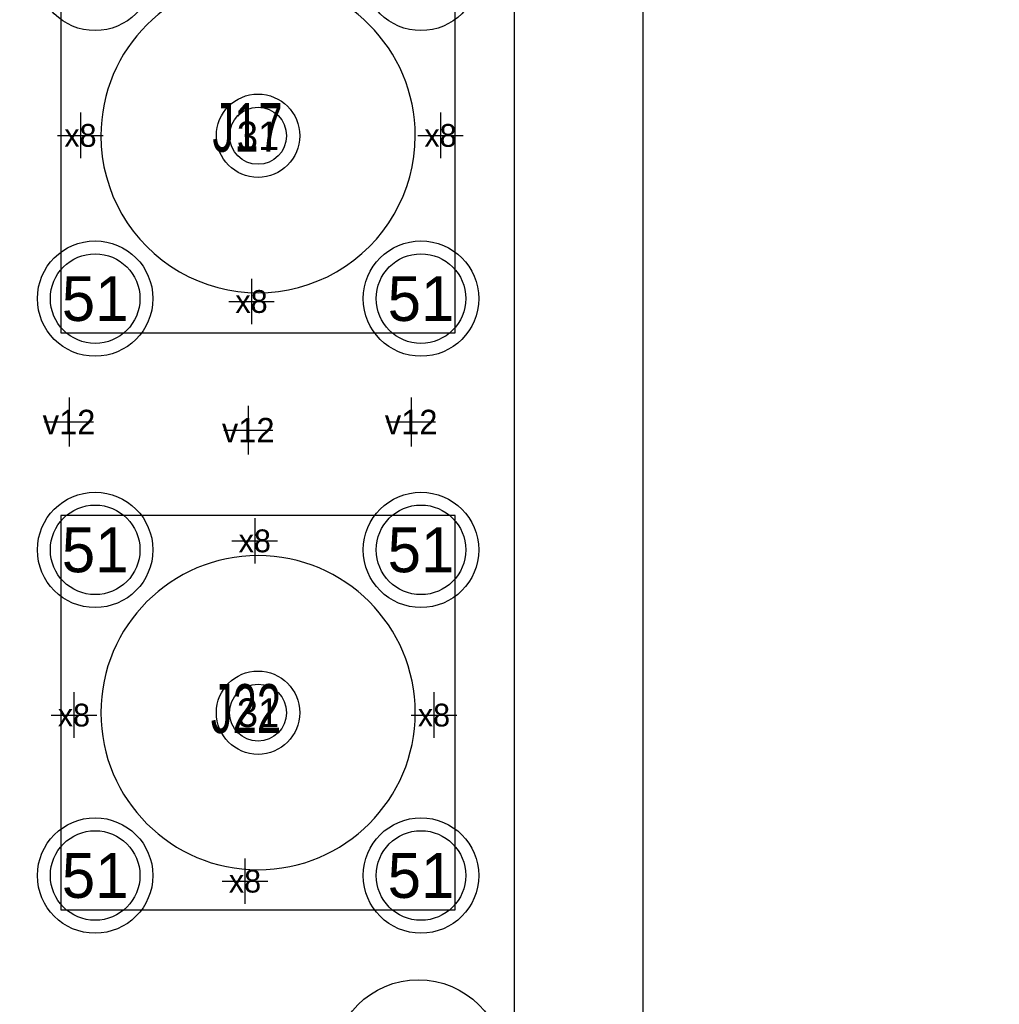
# Model space of a CAD drawing. Extents: x -36 to 384, y -28 to 269.
# Tile 39 of 52: x 42 to 58, y 26 to 42. Entities that reach past the tile are written whole.
import ezdxf
from ezdxf.enums import TextEntityAlignment as Align

# ---------------------------------------------------------------- set-up
doc = ezdxf.new("R2010")
doc.units = 0
for name, color, linetype in [('BG_OUTLINE', 7, 'CONTINUOUS'), ('BG_PANEL', 7, 'CONTINUOUS'), ('MA_NCLEGEND-1-16', 7, 'CONTINUOUS'), ('MA_NCLEGEND-3-14', 7, 'CONTINUOUS'), ('PG_ASSEMBLY_TOP', 7, 'CONTINUOUS'), ('PIN_BOTTOM', 7, 'CONTINUOUS'), ('PIN_TOP', 7, 'CONTINUOUS'), ('RD_ASSEMBLY_TOP', 7, 'CONTINUOUS')]:
    doc.layers.add(name, color=color, linetype=linetype)

# ---------------------------------------------------------------- blocks, each defined once
blk = doc.blocks.new('FIGURE_CROSS')
for points in [[(0, 0.5), (0, -0.5)], [(-0.5, 0), (0.5, 0)]]:
    blk.add_lwpolyline(points)
blk = doc.blocks.new('FIGURE_CIRCLE')
blk.add_circle((0, 0), 0.5)

msp = doc.modelspace()

# ---------------------------------------------------------------- linework, layer by layer
at = {"layer": 'BG_OUTLINE'}
msp.add_lwpolyline([(50.000002, 0), (50.000002, 79.999992), (0, 79.999992), (0, 0)], close=True, dxfattribs=at)
at = {"layer": 'BG_PANEL'}
msp.add_lwpolyline([(101.999898, 0), (101.999898, 79.99984), (51.999896, 79.99984), (51.999896, 0)], close=True, dxfattribs=at)
at = {"layer": 'PG_ASSEMBLY_TOP'}
for points in [[(42.925009, 36.925021), (49.074807, 36.925021), (49.074807, 43.074819), (42.925009, 43.074819)], [(42.925009, 27.925039), (49.074807, 27.925039), (49.074807, 34.074837), (42.925009, 34.074837)]]:
    msp.add_lwpolyline(points, close=True, dxfattribs=at)
for points in [[(48.450017, 39.99992, 0.999998), (43.549824, 39.999945, 1.000002), (48.450017, 39.99992)], [(48.450017, 30.999938, 1), (43.549799, 30.999938, 1), (48.450017, 30.999938)]]:
    msp.add_lwpolyline(points, format="xyb", dxfattribs=at)
at = {"layer": 'PIN_BOTTOM'}
for centre, radius in [((43.459908, 42.53992), 0.900049), ((48.539908, 42.53992), 0.900049), ((45.999908, 39.99992), 0.649999), ((43.459908, 37.45992), 0.900049), ((48.539908, 37.45992), 0.900049), ((43.459908, 33.539938), 0.900049), ((48.539908, 33.539938), 0.900049), ((45.999908, 30.999938), 0.649999), ((43.459908, 28.459938), 0.900049), ((48.539908, 28.459938), 0.900049), ((48.499903, 25.499949), 1.3335)]:
    msp.add_circle(centre, radius, dxfattribs=at)
at = {"layer": 'PIN_TOP'}
for centre, radius in [((43.459908, 42.53992), 0.900049), ((48.539908, 42.53992), 0.900049), ((45.999908, 39.99992), 0.649999), ((43.459908, 37.45992), 0.900049), ((48.539908, 37.45992), 0.900049), ((43.459908, 33.539938), 0.900049), ((48.539908, 33.539938), 0.900049), ((45.999908, 30.999938), 0.649999), ((43.459908, 28.459938), 0.900049), ((48.539908, 28.459938), 0.900049), ((48.499903, 25.499949), 1.3335)]:
    msp.add_circle(centre, radius, dxfattribs=at)

# ---------------------------------------------------------------- block references
at = {"layer": 'MA_NCLEGEND-1-16'}
for name, p, xscale, yscale in [('FIGURE_CIRCLE', (45.999908, 39.99992), 0.889, 0.889), ('FIGURE_CIRCLE', (43.459908, 37.45992), 1.397, 1.397), ('FIGURE_CIRCLE', (48.539908, 37.45992), 1.397, 1.397), ('FIGURE_CROSS', (43.053, 35.5346), 0.762, 0.762), ('FIGURE_CROSS', (45.847, 35.4076), 0.762, 0.762), ('FIGURE_CROSS', (48.387, 35.5346), 0.762, 0.762), ('FIGURE_CIRCLE', (43.459908, 33.539938), 1.397, 1.397), ('FIGURE_CIRCLE', (48.539908, 33.539938), 1.397, 1.397), ('FIGURE_CIRCLE', (45.999908, 30.999938), 0.889, 0.889), ('FIGURE_CIRCLE', (43.459908, 28.459938), 1.397, 1.397), ('FIGURE_CIRCLE', (48.539908, 28.459938), 1.397, 1.397)]:
    msp.add_blockref(name, p, dxfattribs=dict(at, xscale=xscale, yscale=yscale))
at = {"layer": 'MA_NCLEGEND-3-14', "xscale": 0.7112, "yscale": 0.7112}
for p in [(43.2308, 40.005), (48.8442, 40.005), (45.8978, 37.4142), (45.9486, 33.6804), (43.1292, 30.9626), (48.7426, 30.9626), (45.7962, 28.3718)]:
    msp.add_blockref('FIGURE_CROSS', p, dxfattribs=at)

# ---------------------------------------------------------------- texts
at = {"layer": 'MA_NCLEGEND-1-16'}
for s, height, p in [('31', 0.4445, (45.999908, 39.99992)), ('51', 0.6985, (43.459908, 37.45992)), ('51', 0.6985, (48.539908, 37.45992)), ('v12', 0.381, (43.053, 35.5346)), ('v12', 0.381, (48.387, 35.5346)), ('v12', 0.381, (45.847, 35.4076)), ('51', 0.6985, (43.459908, 33.539938)), ('51', 0.6985, (48.539908, 33.539938)), ('31', 0.4445, (45.999908, 30.999938)), ('51', 0.6985, (43.459908, 28.459938)), ('51', 0.6985, (48.539908, 28.459938))]:
    msp.add_text(s, height=height, dxfattribs=at).set_placement(p, align=Align.MIDDLE_CENTER)
at = {"layer": 'MA_NCLEGEND-3-14'}
for p in [(43.2308, 40.005), (48.8442, 40.005), (45.8978, 37.4142), (45.9486, 33.6804), (43.1292, 30.9626), (48.7426, 30.9626), (45.7962, 28.3718)]:
    msp.add_text('x8', height=0.3556, dxfattribs=at).set_placement(p, align=Align.MIDDLE_CENTER)
at = {"layer": 'RD_ASSEMBLY_TOP', "width": 0.666667}
for s, p in [('J17', (45.2882, 39.751)), ('J22', (45.2628, 30.6832))]:
    msp.add_text(s, height=0.762, dxfattribs=at).set_placement(p)

doc.saveas('drawing.dxf')
